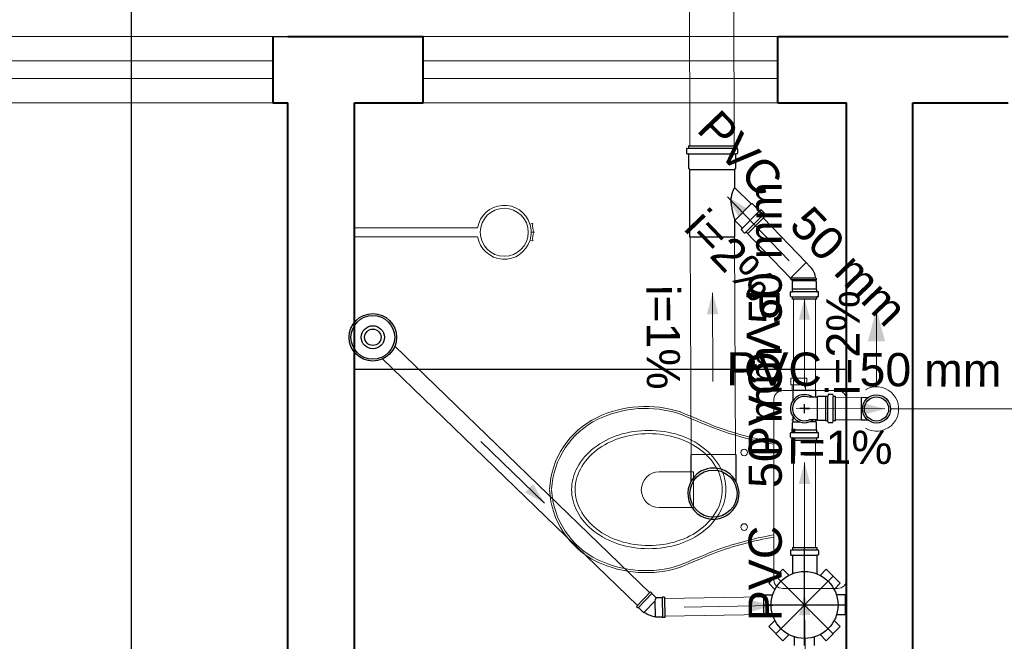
# Model space of a CAD drawing. Header units: millimetres. Extents: x 26 to 1362, y 24 to 358.
# Tile 188 of 256: x 991.04 to 993.26, y 325.91 to 327.31. Entities that reach past the tile are written whole.
import ezdxf

# ---------------------------------------------------------------- set-up
doc = ezdxf.new("R2010")
doc.units = ezdxf.units.MM
doc.linetypes.add('CONTINU', pattern=[0])
for name, color, linetype in [('ARQ-ALVENARIA', 4, 'Continuous'), ('ARQ-PISO', 8, 'Continuous'), ('LOUÇAS', 7, 'Continuous'), ('Simbolos', 5, 'Continuous'), ('Simbolos_int', 2, 'Continuous')]:
    doc.layers.add(name, color=color, linetype=linetype)
for name, color, linetype, lineweight in [('CV-Condutos', 1, 'Continuous', 5), ('CV-Indicação coluna', 5, 'Continuous', 5), ('CV-Sentido conduto', 9, 'Continuous', 5), ('CV-Textos conduto', 7, 'Continuous', 5), ('DI-Detalhes', 1, 'Continuous', 30), ('MB_ALVENARIA', 7, 'Continuous', 40), ('MB_ESQUADRIA', 7, 'Continuous', 5), ('MB_MOBILIÁRIO', 8, 'Continuous', 13), ('TQ-Condutos', 3, 'Continuous', 5), ('TQ-Sentido conduto', 9, 'Continuous', 5), ('TQ-Textos conduto', 7, 'Continuous', 5)]:
    doc.layers.add(name, color=color, linetype=linetype, lineweight=lineweight)
doc.styles.add('arial', font='arial.ttf')

msp = doc.modelspace()

# ---------------------------------------------------------------- hatches: boundary and pattern name
at = {"layer": 'CV-Condutos', "linetype": 'CONTINU'}
msp.add_hatch(color=256, dxfattribs=at).paths.add_polyline_path([(992.9733, 326.6593), (992.9539, 326.5868), (992.9927, 326.5868)])
at = {"layer": 'CV-Sentido conduto', "linetype": 'CONTINU'}
msp.add_hatch(color=256, dxfattribs=at).paths.add_polyline_path([(992.9922, 326.4342), (992.9439, 326.4474), (992.9438, 326.4215)])
at = {"layer": 'TQ-Sentido conduto', "linetype": 'CONTINU'}
for points in [[(992.6374, 326.9126), (992.6615, 326.8688), (992.6802, 326.8868)], [(992.6035, 326.6962), (992.5908, 326.6479), (992.6167, 326.648)], [(992.811, 326.6836), (992.7981, 326.6353), (992.8239, 326.6353)], [(992.811, 326.3137), (992.7981, 326.2654), (992.8239, 326.2654)], [(992.2245, 326.2218), (992.1987, 326.2646), (992.1808, 326.246)], [(992.8105, 326.0177), (992.7985, 325.9692), (992.8244, 325.9697)], [(992.7394, 325.9912), (992.6909, 326.0033), (992.6913, 325.9774)]]:
    msp.add_hatch(color=256, dxfattribs=at).paths.add_polyline_path(points)

# ---------------------------------------------------------------- linework, layer by layer
at = {"layer": 'ARQ-ALVENARIA', "linetype": 'CONTINU'}
msp.add_lwpolyline([(991.6117, 327.2743), (991.6456, 327.2743)], dxfattribs=at)
at = {"layer": 'ARQ-PISO', "linetype": 'CONTINU'}
msp.add_lwpolyline([(991.7956, 326.5243), (991.7956, 326.5243), (992.9056, 326.5243)], dxfattribs=at)
at = {"layer": 'CV-Condutos', "linetype": 'CONTINU'}
for p, q in [((992.881, 326.4598), (992.9391, 326.4595)), ((992.881, 326.4098), (992.9389, 326.4095))]:
    msp.add_line(p, q, dxfattribs=at)
for points in [[(992.9733, 326.4843), (992.9733, 326.6593)], [(992.9483, 326.391), (992.9553, 326.3876), (992.9627, 326.3854), (992.9704, 326.3844), (992.9782, 326.3845), (992.9858, 326.3859), (992.9931, 326.3884), (993, 326.392), (993.0062, 326.3966), (993.0116, 326.4022), (993.0161, 326.4085), (993.0196, 326.4154), (993.022, 326.4228), (993.0232, 326.4304), (993.0232, 326.4382), (993.022, 326.4458), (993.0196, 326.4532), (993.0161, 326.4601), (993.0116, 326.4664), (993.0062, 326.472), (993, 326.4766), (992.9931, 326.4802), (992.9858, 326.4827), (992.9782, 326.4841), (992.9704, 326.4842), (992.9627, 326.4832), (992.9553, 326.4809), (992.9483, 326.4776)]]:
    msp.add_lwpolyline(points, dxfattribs=at)
at = {"layer": 'CV-Indicação coluna', "linetype": 'CONTINU'}
msp.add_line((993.5886, 326.4343), (993.0051, 326.4343), dxfattribs=at)
at = {"layer": 'CV-Sentido conduto', "linetype": 'CONTINU'}
msp.add_lwpolyline([(992.7922, 326.4352), (992.9922, 326.4342)], dxfattribs=at)
at = {"layer": 'DI-Detalhes', "linetype": 'CONTINU'}
msp.add_lwpolyline([(991.2932, 329.2551), (993.3446, 329.2551), (993.3446, 325.4372), (991.2932, 325.4372), (991.2932, 329.2551)], dxfattribs=at)
at = {"layer": 'LOUÇAS', "linetype": 'CONTINU'}
msp.add_line((991.7956, 326.8226), (991.7956, 326.8426), dxfattribs=at)
at = {"layer": 'MB_ALVENARIA', "linetype": 'CONTINU'}
for points in [[(991.6117, 327.2743), (991.6117, 327.1243)], [(991.6456, 327.2743), (991.9506, 327.2743)], [(991.9506, 327.1243), (991.9506, 327.2743)], [(992.7506, 327.2743), (993.2706, 327.2743)], [(992.7506, 327.1243), (992.7506, 327.2743)], [(991.6117, 327.1243), (991.6456, 327.1243)], [(991.6456, 322.6043), (991.6456, 327.1243)], [(991.7956, 325.2943), (991.7956, 327.1243)], [(991.7956, 327.1243), (991.9506, 327.1243)], [(992.7506, 327.1243), (992.9056, 327.1243)], [(992.9056, 325.2943), (992.9056, 327.1243)], [(993.0556, 325.1443), (993.0556, 327.1243)], [(993.0556, 327.1243), (993.2706, 327.1243)]]:
    msp.add_lwpolyline(points, dxfattribs=at)
at = {"layer": 'MB_ESQUADRIA', "linetype": 'CONTINU'}
for points in [[(991.6117, 327.2743), (989.6117, 327.2743)], [(992.7506, 327.2743), (991.9506, 327.2743)], [(989.6117, 327.2193), (991.6117, 327.2193)], [(991.9506, 327.2193), (992.7506, 327.2193)], [(989.6117, 327.1793), (991.6117, 327.1793)], [(991.9506, 327.1793), (992.7506, 327.1793)], [(989.6117, 327.1243), (991.6117, 327.1243)], [(991.9506, 327.1243), (992.7506, 327.1243)]]:
    msp.add_lwpolyline(points, dxfattribs=at)
at = {"layer": 'MB_MOBILIÁRIO', "linetype": 'CONTINU'}
for p, q in [((992.0737, 326.8426), (991.7956, 326.8426)), ((992.1974, 326.8526), (992.1917, 326.8508)), ((992.0737, 326.8226), (991.7956, 326.8226)), ((992.1918, 326.8149), (992.1973, 326.8132)), ((992.201, 326.8326), (992.1945, 326.8326)), ((992.201, 326.8326), (992.1945, 326.8326)), ((992.9056, 326.4559), (992.9056, 326.0486))]:
    msp.add_line(p, q, dxfattribs=at)
for points in [[(992.7803, 326.4888), (992.7803, 326.5038), (992.7982, 326.5038), (992.8161, 326.5038), (992.8161, 326.4888), (992.8133, 326.4888), (992.8133, 326.4759)], [(992.7803, 326.4888), (992.7832, 326.4888)], [(992.8133, 326.4888), (992.7832, 326.4888)], [(992.7832, 326.4888), (992.7832, 326.4759)], [(992.9056, 326.4559), (992.9056, 326.4559), (992.9042, 326.4638), (992.8999, 326.4702), (992.8934, 326.4745), (992.8856, 326.4759), (992.7617, 326.4759), (992.7617, 326.4759), (992.7539, 326.4745), (992.7474, 326.4702), (992.7431, 326.4638), (992.7417, 326.4559), (992.7417, 326.2526)], [(992.741, 326.3549), (992.741, 326.3549), (992.7417, 326.3548)], [(992.4833, 326.2927), (992.5606, 326.2927), (992.5606, 326.2519)], [(992.4833, 326.2118), (992.5606, 326.2118), (992.5606, 326.2526)], [(992.9056, 326.0486), (992.9056, 326.0486), (992.9042, 326.0407), (992.8999, 326.035), (992.8934, 326.0307), (992.8856, 326.0292), (992.7617, 326.0292), (992.7617, 326.0292), (992.7539, 326.0307), (992.7474, 326.035), (992.7431, 326.0407), (992.7417, 326.0486), (992.7417, 326.2526)], [(992.741, 326.1502), (992.741, 326.1502), (992.7417, 326.1504)]]:
    msp.add_lwpolyline(points, dxfattribs=at)
for points in [[(992.6336, 326.2526, 0.124451), (992.6212, 326.3017), (992.6212, 326.3017, 0.105729), (992.5827, 326.3469), (992.5827, 326.3469, 0.086876), (992.5281, 326.3754), (992.5281, 326.3754, 0.077041), (992.4597, 326.386), (992.4597, 326.386, 0.077041), (992.3912, 326.3754), (992.3912, 326.3754, 0.086876), (992.3367, 326.3469), (992.3367, 326.3469, 0.105729), (992.2981, 326.3017), (992.2981, 326.3017, 0.124451), (992.2857, 326.2526), (992.2857, 326.2526, 0.124451), (992.2981, 326.2035), (992.2981, 326.2035, 0.105729), (992.3367, 326.1583), (992.3367, 326.1583, 0.086876), (992.3912, 326.1298), (992.3912, 326.1298, 0.077041), (992.4597, 326.1192), (992.4597, 326.1192, 0.077041), (992.5281, 326.1298), (992.5281, 326.1298, 0.086876), (992.5827, 326.1583), (992.5827, 326.1583, 0.105729), (992.6212, 326.2035), (992.6212, 326.2035, 0.124451), (992.6336, 326.2526), (992.6336, 326.2526)], [(992.6255, 326.2526, 0.124451), (992.6139, 326.2985), (992.6139, 326.2985, 0.105729), (992.5774, 326.3413), (992.5774, 326.3413, 0.086876), (992.5253, 326.3685), (992.5253, 326.3685, 0.077041), (992.4597, 326.3787), (992.4597, 326.3787, 0.077041), (992.394, 326.3685), (992.394, 326.3685, 0.086876), (992.3419, 326.3413), (992.3419, 326.3413, 0.105729), (992.3054, 326.2985), (992.3054, 326.2985, 0.124451), (992.2938, 326.2526), (992.2938, 326.2526, 0.124451), (992.3054, 326.2067), (992.3054, 326.2067, 0.105729), (992.3419, 326.1638), (992.3419, 326.1638, 0.086876), (992.394, 326.1367), (992.394, 326.1367, 0.077041), (992.4597, 326.1265), (992.4597, 326.1265, 0.077041), (992.5253, 326.1367), (992.5253, 326.1367, 0.086876), (992.5774, 326.1638), (992.5774, 326.1638, 0.105729), (992.6139, 326.2067), (992.6139, 326.2067, 0.124451), (992.6255, 326.2526), (992.6255, 326.2526)]]:
    msp.add_lwpolyline(points, format="xyb", dxfattribs=at)
for centre, radius in [((992.1337, 326.8326), 0.0541), ((992.6748, 326.3363), 0.00752), ((992.6748, 326.1681), 0.00752)]:
    msp.add_circle(centre, radius, dxfattribs=at)
for centre, radius, start, end in [((992.1337, 326.8326), 0.0608, 17.388, 170.5313), ((992.1337, 326.8326), 0.0608, 343.0092, 17.388), ((992.1975, 326.8521), 0.000485, 353.9787, 107.388), ((992.2365, 326.848), 0.0388, 173.9787, 203.3533), ((992.1337, 326.8326), 0.0608, 189.4687, 343.0092), ((992.1975, 326.8137), 0.000485, 253.0092, 5.2895), ((992.2365, 326.8173), 0.0388, 156.6467, 185.2895), ((992.4525, 326.1851), 0.2549, 72.0904, 115.4458), ((992.4523, 326.1888), 0.2467, 71.867, 115.7625), ((992.4255, 326.2443), 0.1898, 115.7625, 177.2081), ((1003.0455, 351.6272), 27.3099, 247.35144, 247.52574), ((1003.6442, 353.0653), 28.863, 247.3538, 247.51832), ((992.4255, 326.2443), 0.1851, 115.7625, 177.2081), ((992.8721, 327.111), 0.7673, 249.6909, 260.163), ((992.8721, 327.111), 0.7626, 249.6909, 260.163), ((992.4833, 326.2522), 0.0404, 90, 270), ((992.4255, 326.2609), 0.1898, 182.7919, 244.2375), ((992.4255, 326.2609), 0.1851, 182.7919, 244.2375), ((992.8721, 325.3942), 0.7673, 99.837, 110.3091), ((992.8721, 325.3942), 0.7626, 99.837, 110.3091), ((1003.0455, 300.878), 27.3099, 112.47426, 112.64856), ((1003.6442, 299.4399), 28.863, 112.48168, 112.6462), ((992.4525, 326.3201), 0.2549, 244.5542, 287.9096), ((992.4523, 326.3164), 0.2467, 244.2375, 288.133)]:
    msp.add_arc(centre, radius, start, end, dxfattribs=at)
at = {"layer": 'Simbolos', "linetype": 'CONTINU'}
for p, q in [((992.5447, 327.0203), (992.5447, 327.0108)), ((992.5454, 327.0213), (992.5484, 327.022)), ((992.5491, 327.0275), (992.5491, 327.023)), ((992.5491, 327.0275), (992.6556, 327.0275)), ((992.6556, 327.0275), (992.6556, 327.023)), ((992.6593, 327.0213), (992.6563, 327.022)), ((992.66, 327.0203), (992.66, 327.0108)), ((992.5456, 327.0098), (992.5482, 327.0096)), ((992.5491, 327.0086), (992.5491, 326.9768)), ((992.6556, 327.0086), (992.6556, 326.9768)), ((992.6591, 327.0098), (992.6565, 327.0096)), ((992.5491, 326.9768), (992.5516, 326.9743)), ((992.5516, 326.9743), (992.5516, 326.8225)), ((992.6556, 326.9768), (992.6532, 326.9743)), ((992.6532, 326.9743), (992.6532, 326.9345)), ((992.6908, 326.8964), (992.6534, 326.9338)), ((992.6937, 326.8964), (992.6908, 326.8964)), ((992.7088, 326.8812), (992.6937, 326.8964)), ((992.7122, 326.8829), (992.7102, 326.8812)), ((992.7198, 326.8766), (992.7136, 326.8828)), ((992.6532, 326.86), (992.6532, 326.8225)), ((992.655, 326.8606), (992.6549, 326.8607)), ((992.655, 326.8577), (992.655, 326.8606)), ((992.6702, 326.8426), (992.655, 326.8577)), ((992.7216, 326.8685), (992.6829, 326.8298)), ((992.7199, 326.8754), (992.7184, 326.8727)), ((992.7216, 326.8685), (992.7185, 326.8715)), ((992.6685, 326.8392), (992.6702, 326.8412)), ((992.6748, 326.8316), (992.6686, 326.8378)), ((992.5516, 326.8225), (992.6532, 326.8225)), ((992.676, 326.8315), (992.6787, 326.833)), ((992.6829, 326.8298), (992.6799, 326.8329)), ((992.8232, 326.7557), (992.8144, 326.7645)), ((992.7842, 326.723), (992.7785, 326.7287)), ((992.8364, 326.7288), (992.8379, 326.7287)), ((992.8364, 326.7256), (992.8379, 326.7257)), ((992.8364, 326.723), (992.8364, 326.7256)), ((992.8379, 326.7257), (992.8379, 326.7287)), ((992.7837, 326.7042), (992.7839, 326.7044)), ((992.7837, 326.6995), (992.7837, 326.7042)), ((992.7839, 326.7212), (992.7842, 326.7216)), ((992.7839, 326.7044), (992.7839, 326.7212)), ((992.8382, 326.7212), (992.8364, 326.723)), ((992.8382, 326.7044), (992.8382, 326.7212)), ((992.8384, 326.7042), (992.8382, 326.7044)), ((992.8384, 326.6995), (992.8384, 326.7042)), ((992.7792, 326.6885), (992.7792, 326.6973)), ((992.7799, 326.6876), (992.7829, 326.6868)), ((992.7801, 326.6983), (992.7827, 326.6985)), ((992.7837, 326.6815), (992.7837, 326.6858)), ((992.8384, 326.6815), (992.7837, 326.6815)), ((992.8384, 326.6815), (992.8384, 326.6858)), ((992.8421, 326.6876), (992.8391, 326.6868)), ((992.8419, 326.6983), (992.8393, 326.6985)), ((992.8428, 326.6885), (992.8428, 326.6973)), ((992.7857, 326.4543), (992.7857, 326.477)), ((992.8395, 326.4605), (992.8213, 326.4605)), ((992.8364, 326.4605), (992.8364, 326.477)), ((992.8413, 326.4623), (992.8395, 326.4605)), ((992.8581, 326.4623), (992.8413, 326.4623)), ((992.8583, 326.4625), (992.8581, 326.4623)), ((992.8629, 326.4625), (992.8583, 326.4625)), ((992.8642, 326.466), (992.8639, 326.4634)), ((992.8739, 326.4669), (992.8652, 326.4669)), ((992.8749, 326.4662), (992.8757, 326.4632)), ((992.881, 326.4625), (992.8767, 326.4625)), ((992.881, 326.4078), (992.881, 326.4625)), ((992.9542, 326.4597), (992.9391, 326.4598)), ((992.7857, 326.4056), (992.7857, 326.4159)), ((992.7839, 326.4038), (992.7857, 326.4056)), ((992.7839, 326.387), (992.7839, 326.4038)), ((992.7857, 326.4114), (992.7842, 326.4112)), ((992.7842, 326.4083), (992.7842, 326.4112)), ((992.7857, 326.4082), (992.7842, 326.4083)), ((992.8395, 326.4098), (992.8213, 326.4098)), ((992.8364, 326.4056), (992.8364, 326.4098)), ((992.8364, 326.4082), (992.8379, 326.4083)), ((992.8382, 326.4038), (992.8364, 326.4056)), ((992.8379, 326.4083), (992.8379, 326.4098)), ((992.8382, 326.387), (992.8382, 326.4038)), ((992.8413, 326.408), (992.8395, 326.4098)), ((992.8581, 326.408), (992.8413, 326.408)), ((992.8583, 326.4078), (992.8581, 326.408)), ((992.8629, 326.4078), (992.8583, 326.4078)), ((992.8642, 326.4042), (992.8639, 326.4069)), ((992.8739, 326.4033), (992.8652, 326.4033)), ((992.8749, 326.4041), (992.8757, 326.407)), ((992.881, 326.4078), (992.8767, 326.4078)), ((992.954, 326.409), (992.9389, 326.4091)), ((992.7792, 326.3711), (992.7792, 326.3799)), ((992.7799, 326.3701), (992.7829, 326.3693)), ((992.7801, 326.3809), (992.7827, 326.3811)), ((992.7837, 326.3868), (992.7839, 326.387)), ((992.7837, 326.3821), (992.7837, 326.3868)), ((992.8384, 326.3868), (992.8382, 326.387)), ((992.8384, 326.3821), (992.8384, 326.3868)), ((992.8421, 326.3701), (992.8391, 326.3693)), ((992.8419, 326.3809), (992.8393, 326.3811)), ((992.8428, 326.3711), (992.8428, 326.3799)), ((992.7837, 326.364), (992.7837, 326.3684)), ((992.7837, 326.364), (992.8384, 326.364)), ((992.8384, 326.364), (992.8384, 326.3684)), ((992.5544, 326.3308), (992.5547, 326.2704)), ((992.656, 326.3313), (992.6563, 326.2709)), ((992.7792, 326.1148), (992.7792, 326.106)), ((992.7799, 326.1158), (992.7829, 326.1165)), ((992.7801, 326.105), (992.7827, 326.1048)), ((992.7837, 326.1219), (992.8384, 326.1219)), ((992.7837, 326.1219), (992.7837, 326.1175)), ((992.7837, 326.1038), (992.7837, 326.0627)), ((992.8384, 326.1219), (992.8384, 326.1175)), ((992.8384, 326.1038), (992.8384, 326.0627)), ((992.8421, 326.1158), (992.8391, 326.1165)), ((992.8419, 326.105), (992.8393, 326.1048)), ((992.8428, 326.1148), (992.8428, 326.106)), ((992.7304, 326.0412), (992.7622, 326.073)), ((992.7622, 326.073), (992.776, 326.0592)), ((992.8598, 326.073), (992.8461, 326.0592)), ((992.8598, 326.073), (992.8916, 326.0412)), ((992.7304, 326.0412), (992.7441, 326.0274)), ((992.8916, 326.0412), (992.8779, 326.0274)), ((992.4639, 326.0221), (992.4322, 325.9893)), ((992.4639, 326.0221), (992.4668, 326.0193)), ((992.4668, 326.0193), (992.4668, 326.0179)), ((992.4668, 326.0179), (992.4765, 326.0086)), ((992.7195, 326.0149), (992.7389, 326.0149)), ((992.7195, 325.9699), (992.7195, 326.0149)), ((992.9025, 326.0149), (992.8831, 326.0149)), ((992.9025, 326.0149), (992.9025, 325.9699)), ((992.49, 326.0088), (992.4765, 326.0086)), ((992.4909, 326.0098), (992.49, 326.0088)), ((992.4949, 326.0099), (992.4909, 326.0098)), ((992.4949, 326.0099), (992.4957, 325.9643)), ((992.4322, 325.9893), (992.4351, 325.9865)), ((992.4351, 325.9865), (992.4365, 325.9866)), ((992.4365, 325.9866), (992.4473, 325.9761)), ((992.4473, 325.9761), (992.449, 325.9762)), ((992.7195, 325.9699), (992.7389, 325.9699)), ((992.9025, 325.9699), (992.8831, 325.9699)), ((992.4757, 325.9649), (992.4745, 325.9661)), ((992.4907, 325.9652), (992.4757, 325.9649)), ((992.4917, 325.9642), (992.4907, 325.9652)), ((992.4957, 325.9643), (992.4917, 325.9642)), ((992.7304, 325.9436), (992.7441, 325.9573)), ((992.8916, 325.9436), (992.8779, 325.9573)), ((992.7622, 325.9118), (992.7304, 325.9436)), ((992.7622, 325.9118), (992.776, 325.9255)), ((992.8598, 325.9118), (992.8461, 325.9255)), ((992.8916, 325.9436), (992.8598, 325.9118)), ((992.7885, 325.9009), (992.7885, 325.9203)), ((992.8335, 325.9009), (992.8335, 325.9203))]:
    msp.add_line(p, q, dxfattribs=at)
for points in [[(992.5454, 327.0213), (992.5453, 327.0212), (992.5452, 327.0211), (992.5451, 327.0211), (992.545, 327.021), (992.5449, 327.0208), (992.5448, 327.0207), (992.5447, 327.0206), (992.5447, 327.0204), (992.5447, 327.0203)], [(992.5484, 327.022), (992.5485, 327.0221), (992.5486, 327.0222), (992.5487, 327.0222), (992.5489, 327.0223), (992.5489, 327.0225), (992.549, 327.0226), (992.5491, 327.0227), (992.5491, 327.0229), (992.5491, 327.023)], [(992.6556, 327.023), (992.6556, 327.0229), (992.6556, 327.0227), (992.6557, 327.0226), (992.6558, 327.0225), (992.6559, 327.0223), (992.656, 327.0222), (992.6561, 327.0222), (992.6562, 327.0221), (992.6563, 327.022)], [(992.66, 327.0203), (992.66, 327.0204), (992.66, 327.0206), (992.6599, 327.0207), (992.6598, 327.0208), (992.6598, 327.021), (992.6596, 327.0211), (992.6595, 327.0211), (992.6594, 327.0212), (992.6593, 327.0213)], [(992.5447, 327.0108), (992.5447, 327.0107), (992.5448, 327.0105), (992.5448, 327.0104), (992.5449, 327.0102), (992.545, 327.0101), (992.5452, 327.01), (992.5453, 327.0099), (992.5455, 327.0099), (992.5456, 327.0098)], [(992.5491, 327.0086), (992.5491, 327.0088), (992.5491, 327.0089), (992.549, 327.0091), (992.5489, 327.0092), (992.5488, 327.0093), (992.5487, 327.0094), (992.5485, 327.0095), (992.5484, 327.0096), (992.5482, 327.0096)], [(992.6565, 327.0096), (992.6564, 327.0096), (992.6562, 327.0095), (992.6561, 327.0094), (992.6559, 327.0093), (992.6558, 327.0092), (992.6557, 327.0091), (992.6557, 327.0089), (992.6556, 327.0088), (992.6556, 327.0086)], [(992.6591, 327.0098), (992.6593, 327.0099), (992.6594, 327.0099), (992.6596, 327.01), (992.6597, 327.0101), (992.6598, 327.0102), (992.6599, 327.0104), (992.66, 327.0105), (992.66, 327.0107), (992.66, 327.0108)], [(992.6532, 326.9345), (992.6532, 326.9344), (992.6532, 326.9343), (992.6532, 326.9342), (992.6532, 326.9342), (992.6533, 326.9341), (992.6533, 326.934), (992.6533, 326.9339), (992.6534, 326.9339), (992.6534, 326.9338)], [(992.7088, 326.8812), (992.709, 326.8811), (992.7091, 326.881), (992.7093, 326.881), (992.7094, 326.8809), (992.7096, 326.8809), (992.7097, 326.881), (992.7099, 326.881), (992.7101, 326.8811), (992.7102, 326.8812)], [(992.7136, 326.8828), (992.7134, 326.8829), (992.7133, 326.883), (992.7131, 326.8831), (992.713, 326.8831), (992.7128, 326.8831), (992.7127, 326.8831), (992.7125, 326.883), (992.7123, 326.883), (992.7122, 326.8829)], [(992.6549, 326.8607), (992.6548, 326.8608), (992.6547, 326.8608), (992.6545, 326.8609), (992.6544, 326.8609), (992.6543, 326.861), (992.6542, 326.861), (992.654, 326.861), (992.6539, 326.8609), (992.6538, 326.8609), (992.6537, 326.8608), (992.6535, 326.8608), (992.6534, 326.8607), (992.6534, 326.8606), (992.6533, 326.8605), (992.6532, 326.8604), (992.6532, 326.8602), (992.6532, 326.8601), (992.6532, 326.86)], [(992.7184, 326.8727), (992.7183, 326.8726), (992.7183, 326.8725), (992.7183, 326.8723), (992.7182, 326.8722), (992.7183, 326.872), (992.7183, 326.8719), (992.7184, 326.8718), (992.7184, 326.8716), (992.7185, 326.8715)], [(992.7199, 326.8754), (992.72, 326.8755), (992.72, 326.8757), (992.72, 326.8758), (992.72, 326.876), (992.72, 326.8761), (992.72, 326.8762), (992.7199, 326.8764), (992.7198, 326.8765), (992.7198, 326.8766)], [(992.6685, 326.8392), (992.6684, 326.839), (992.6684, 326.8389), (992.6683, 326.8387), (992.6683, 326.8386), (992.6683, 326.8384), (992.6683, 326.8382), (992.6684, 326.8381), (992.6685, 326.838), (992.6686, 326.8378)], [(992.6702, 326.8412), (992.6703, 326.8413), (992.6704, 326.8415), (992.6704, 326.8416), (992.6705, 326.8418), (992.6704, 326.842), (992.6704, 326.8421), (992.6704, 326.8423), (992.6703, 326.8424), (992.6702, 326.8426)], [(992.6748, 326.8316), (992.6749, 326.8315), (992.675, 326.8315), (992.6752, 326.8314), (992.6753, 326.8314), (992.6754, 326.8313), (992.6756, 326.8313), (992.6757, 326.8314), (992.6759, 326.8314), (992.676, 326.8315)], [(992.6799, 326.8329), (992.6798, 326.8329), (992.6796, 326.833), (992.6795, 326.8331), (992.6794, 326.8331), (992.6792, 326.8331), (992.6791, 326.8331), (992.6789, 326.8331), (992.6788, 326.8331), (992.6787, 326.833)], [(992.8364, 326.7288), (992.8358, 326.7322), (992.835, 326.7354), (992.8339, 326.7387), (992.8327, 326.7418), (992.8312, 326.7449), (992.8295, 326.7478), (992.8276, 326.7506), (992.8255, 326.7532), (992.8232, 326.7557)], [(992.7842, 326.7216), (992.7843, 326.7216), (992.7843, 326.7217), (992.7844, 326.7218), (992.7844, 326.7219), (992.7845, 326.7219), (992.7845, 326.722), (992.7845, 326.7221), (992.7845, 326.7222), (992.7845, 326.7223), (992.7845, 326.7224), (992.7845, 326.7225), (992.7845, 326.7225), (992.7845, 326.7226), (992.7844, 326.7227), (992.7844, 326.7228), (992.7843, 326.7229), (992.7843, 326.7229), (992.7842, 326.723)], [(992.7801, 326.6983), (992.78, 326.6983), (992.7798, 326.6982), (992.7797, 326.6981), (992.7795, 326.698), (992.7794, 326.6979), (992.7793, 326.6978), (992.7793, 326.6976), (992.7792, 326.6975), (992.7792, 326.6973)], [(992.7792, 326.6885), (992.7792, 326.6884), (992.7792, 326.6883), (992.7793, 326.6881), (992.7794, 326.688), (992.7795, 326.6879), (992.7796, 326.6878), (992.7797, 326.6877), (992.7798, 326.6876), (992.7799, 326.6876)], [(992.7827, 326.6985), (992.7829, 326.6986), (992.7831, 326.6986), (992.7832, 326.6987), (992.7833, 326.6988), (992.7834, 326.6989), (992.7835, 326.6991), (992.7836, 326.6992), (992.7836, 326.6994), (992.7837, 326.6995)], [(992.7837, 326.6858), (992.7836, 326.686), (992.7836, 326.6861), (992.7836, 326.6862), (992.7835, 326.6864), (992.7834, 326.6865), (992.7833, 326.6866), (992.7832, 326.6867), (992.783, 326.6867), (992.7829, 326.6868)], [(992.8384, 326.6995), (992.8384, 326.6994), (992.8384, 326.6992), (992.8385, 326.6991), (992.8386, 326.6989), (992.8387, 326.6988), (992.8388, 326.6987), (992.8389, 326.6986), (992.8391, 326.6986), (992.8393, 326.6985)], [(992.8391, 326.6868), (992.839, 326.6867), (992.8388, 326.6867), (992.8387, 326.6866), (992.8386, 326.6865), (992.8385, 326.6864), (992.8384, 326.6862), (992.8384, 326.6861), (992.8384, 326.686), (992.8384, 326.6858)], [(992.8428, 326.6973), (992.8428, 326.6975), (992.8427, 326.6976), (992.8427, 326.6978), (992.8426, 326.6979), (992.8425, 326.698), (992.8424, 326.6981), (992.8422, 326.6982), (992.8421, 326.6983), (992.8419, 326.6983)], [(992.8421, 326.6876), (992.8422, 326.6876), (992.8423, 326.6877), (992.8424, 326.6878), (992.8425, 326.6879), (992.8426, 326.688), (992.8427, 326.6881), (992.8428, 326.6883), (992.8428, 326.6884), (992.8428, 326.6885)], [(992.8213, 326.4605), (992.8175, 326.4617), (992.8136, 326.4623), (992.8096, 326.4624), (992.8057, 326.462), (992.8019, 326.4609), (992.7983, 326.4593), (992.7949, 326.4572), (992.7919, 326.4547), (992.7893, 326.4517), (992.7871, 326.4484), (992.7854, 326.4448), (992.7843, 326.441), (992.7837, 326.4371), (992.7837, 326.4331), (992.7843, 326.4292), (992.7854, 326.4254), (992.7871, 326.4218), (992.7893, 326.4185), (992.7919, 326.4156), (992.7949, 326.413), (992.7983, 326.4109), (992.8019, 326.4093), (992.8057, 326.4083), (992.8096, 326.4078), (992.8136, 326.4079), (992.8175, 326.4086), (992.8213, 326.4098)], [(992.8629, 326.4625), (992.8631, 326.4625), (992.8633, 326.4625), (992.8634, 326.4626), (992.8635, 326.4627), (992.8637, 326.4628), (992.8638, 326.4629), (992.8638, 326.4631), (992.8639, 326.4632), (992.8639, 326.4634)], [(992.8652, 326.4669), (992.865, 326.4669), (992.8648, 326.4669), (992.8647, 326.4668), (992.8645, 326.4667), (992.8644, 326.4666), (992.8643, 326.4665), (992.8642, 326.4663), (992.8642, 326.4662), (992.8642, 326.466)], [(992.8749, 326.4662), (992.8748, 326.4663), (992.8748, 326.4664), (992.8747, 326.4666), (992.8746, 326.4667), (992.8745, 326.4668), (992.8743, 326.4668), (992.8742, 326.4669), (992.8741, 326.4669), (992.8739, 326.4669)], [(992.8757, 326.4632), (992.8757, 326.4631), (992.8758, 326.4629), (992.8759, 326.4628), (992.876, 326.4627), (992.8761, 326.4626), (992.8762, 326.4626), (992.8764, 326.4625), (992.8765, 326.4625), (992.8767, 326.4625)], [(992.8639, 326.4069), (992.8639, 326.407), (992.8638, 326.4072), (992.8638, 326.4073), (992.8637, 326.4074), (992.8635, 326.4076), (992.8634, 326.4076), (992.8633, 326.4077), (992.8631, 326.4078), (992.8629, 326.4078)], [(992.8642, 326.4042), (992.8642, 326.4041), (992.8642, 326.4039), (992.8643, 326.4038), (992.8644, 326.4036), (992.8645, 326.4035), (992.8647, 326.4034), (992.8648, 326.4034), (992.865, 326.4033), (992.8652, 326.4033)], [(992.8739, 326.4033), (992.8741, 326.4033), (992.8742, 326.4034), (992.8743, 326.4034), (992.8745, 326.4035), (992.8746, 326.4036), (992.8747, 326.4037), (992.8748, 326.4038), (992.8748, 326.4039), (992.8749, 326.4041)], [(992.8767, 326.4078), (992.8765, 326.4078), (992.8764, 326.4077), (992.8762, 326.4077), (992.8761, 326.4076), (992.876, 326.4075), (992.8759, 326.4074), (992.8758, 326.4073), (992.8757, 326.4072), (992.8757, 326.407)], [(992.7801, 326.3809), (992.78, 326.3808), (992.7798, 326.3808), (992.7797, 326.3807), (992.7795, 326.3806), (992.7794, 326.3805), (992.7793, 326.3803), (992.7793, 326.3802), (992.7792, 326.38), (992.7792, 326.3799)], [(992.7792, 326.3711), (992.7792, 326.371), (992.7792, 326.3708), (992.7793, 326.3707), (992.7794, 326.3705), (992.7795, 326.3704), (992.7796, 326.3703), (992.7797, 326.3702), (992.7798, 326.3702), (992.7799, 326.3701)], [(992.7827, 326.3811), (992.7829, 326.3811), (992.7831, 326.3812), (992.7832, 326.3813), (992.7833, 326.3814), (992.7834, 326.3815), (992.7835, 326.3816), (992.7836, 326.3818), (992.7836, 326.3819), (992.7837, 326.3821)], [(992.7837, 326.3684), (992.7836, 326.3685), (992.7836, 326.3687), (992.7836, 326.3688), (992.7835, 326.3689), (992.7834, 326.369), (992.7833, 326.3691), (992.7832, 326.3692), (992.783, 326.3693), (992.7829, 326.3693)], [(992.8384, 326.3821), (992.8384, 326.3819), (992.8384, 326.3818), (992.8385, 326.3816), (992.8386, 326.3815), (992.8387, 326.3814), (992.8388, 326.3813), (992.8389, 326.3812), (992.8391, 326.3811), (992.8393, 326.3811)], [(992.8391, 326.3693), (992.839, 326.3693), (992.8388, 326.3692), (992.8387, 326.3691), (992.8386, 326.369), (992.8385, 326.3689), (992.8384, 326.3688), (992.8384, 326.3687), (992.8384, 326.3685), (992.8384, 326.3684)], [(992.8428, 326.3799), (992.8428, 326.38), (992.8427, 326.3802), (992.8427, 326.3803), (992.8426, 326.3805), (992.8425, 326.3806), (992.8424, 326.3807), (992.8422, 326.3808), (992.8421, 326.3808), (992.8419, 326.3809)], [(992.8421, 326.3701), (992.8422, 326.3702), (992.8423, 326.3702), (992.8424, 326.3703), (992.8425, 326.3704), (992.8426, 326.3705), (992.8427, 326.3707), (992.8428, 326.3708), (992.8428, 326.371), (992.8428, 326.3711)], [(992.6563, 326.2709), (992.6526, 326.2768), (992.6483, 326.2822), (992.6434, 326.287), (992.6379, 326.2912), (992.632, 326.2947), (992.6256, 326.2975), (992.619, 326.2995), (992.6122, 326.3007), (992.6054, 326.3011), (992.5985, 326.3006), (992.5917, 326.2994), (992.5851, 326.2973), (992.5788, 326.2945), (992.5729, 326.2909), (992.5675, 326.2866), (992.5626, 326.2818), (992.5583, 326.2763), (992.5547, 326.2704)], [(992.5547, 326.2704), (992.5512, 326.2624), (992.5489, 326.2539), (992.548, 326.2451), (992.5484, 326.2363), (992.5502, 326.2277), (992.5532, 326.2194), (992.5575, 326.2117), (992.5628, 326.2048), (992.5692, 326.1987), (992.5765, 326.1937), (992.5844, 326.1898), (992.5928, 326.1872), (992.6015, 326.1859), (992.6103, 326.186), (992.619, 326.1873), (992.6274, 326.19), (992.6352, 326.194), (992.6424, 326.199), (992.6487, 326.2052), (992.6541, 326.2122), (992.6583, 326.2199), (992.6612, 326.2282), (992.6629, 326.2368), (992.6632, 326.2456), (992.6622, 326.2544), (992.6599, 326.2629), (992.6563, 326.2709)], [(992.7799, 326.1158), (992.7798, 326.1157), (992.7797, 326.1156), (992.7796, 326.1156), (992.7795, 326.1154), (992.7794, 326.1153), (992.7793, 326.1152), (992.7792, 326.1151), (992.7792, 326.1149), (992.7792, 326.1148)], [(992.7792, 326.106), (992.7792, 326.1059), (992.7793, 326.1057), (992.7793, 326.1055), (992.7794, 326.1054), (992.7795, 326.1053), (992.7797, 326.1052), (992.7798, 326.1051), (992.78, 326.1051), (992.7801, 326.105)], [(992.7837, 326.1038), (992.7836, 326.104), (992.7836, 326.1041), (992.7835, 326.1043), (992.7834, 326.1044), (992.7833, 326.1045), (992.7832, 326.1046), (992.7831, 326.1047), (992.7829, 326.1048), (992.7827, 326.1048)], [(992.7829, 326.1165), (992.783, 326.1166), (992.7832, 326.1167), (992.7833, 326.1167), (992.7834, 326.1168), (992.7835, 326.117), (992.7836, 326.1171), (992.7836, 326.1172), (992.7836, 326.1174), (992.7837, 326.1175)], [(992.8384, 326.1175), (992.8384, 326.1174), (992.8384, 326.1172), (992.8384, 326.1171), (992.8385, 326.117), (992.8386, 326.1168), (992.8387, 326.1167), (992.8388, 326.1167), (992.839, 326.1166), (992.8391, 326.1165)], [(992.8393, 326.1048), (992.8391, 326.1048), (992.8389, 326.1047), (992.8388, 326.1046), (992.8387, 326.1045), (992.8386, 326.1044), (992.8385, 326.1043), (992.8384, 326.1041), (992.8384, 326.104), (992.8384, 326.1038)], [(992.8419, 326.105), (992.8421, 326.1051), (992.8422, 326.1051), (992.8424, 326.1052), (992.8425, 326.1053), (992.8426, 326.1054), (992.8427, 326.1055), (992.8427, 326.1057), (992.8428, 326.1059), (992.8428, 326.106)], [(992.8428, 326.1148), (992.8428, 326.1149), (992.8428, 326.1151), (992.8427, 326.1152), (992.8426, 326.1153), (992.8425, 326.1154), (992.8424, 326.1156), (992.8423, 326.1156), (992.8422, 326.1157), (992.8421, 326.1158)], [(992.449, 325.9762), (992.4516, 325.9745), (992.4542, 325.9729), (992.4569, 325.9715), (992.4597, 325.9702), (992.4626, 325.9691), (992.4655, 325.9681), (992.4685, 325.9673), (992.4715, 325.9666), (992.4745, 325.9661)]]:
    msp.add_lwpolyline(points, dxfattribs=at)
for centre, radius in [((991.8373, 326.5959), 0.0535), ((991.8373, 326.5959), 0.026), ((992.9733, 326.4343), 0.0318), ((992.811, 325.9924), 0.0755)]:
    msp.add_circle(centre, radius, dxfattribs=at)
at = {"layer": 'Simbolos_int', "linetype": 'CONTINU'}
for p, q in [((992.5491, 327.0222), (992.6556, 327.0222)), ((992.5491, 327.0095), (992.6556, 327.0095)), ((992.5516, 326.9743), (992.6532, 326.9743)), ((992.655, 326.8606), (992.6908, 326.8964)), ((992.7095, 326.8806), (992.6708, 326.8419)), ((992.718, 326.8721), (992.6793, 326.8334)), ((992.7785, 326.7287), (992.8144, 326.7645)), ((992.8364, 326.7288), (992.7786, 326.7288)), ((992.8364, 326.7256), (992.7816, 326.7256)), ((992.8384, 326.7042), (992.7837, 326.7042)), ((992.8364, 326.723), (992.7842, 326.723)), ((992.8384, 326.6986), (992.7837, 326.6986)), ((992.8384, 326.6866), (992.7837, 326.6866)), ((992.7857, 326.477), (992.8364, 326.477)), ((992.8395, 326.4605), (992.8395, 326.4098)), ((992.8583, 326.4625), (992.8583, 326.4078)), ((992.8639, 326.4078), (992.8639, 326.4625)), ((992.8759, 326.4078), (992.8759, 326.4625)), ((992.9391, 326.4598), (992.9389, 326.4091)), ((992.811, 326.4248), (992.811, 326.4454)), ((992.8223, 326.4351), (992.8007, 326.4351)), ((992.811, 326.4351), (992.8223, 326.4351)), ((992.7857, 326.4056), (992.7993, 326.4056)), ((992.8364, 326.4056), (992.8227, 326.4056)), ((992.7837, 326.3812), (992.8384, 326.3812)), ((992.7837, 326.3691), (992.8384, 326.3691)), ((992.7839, 326.387), (992.8382, 326.387)), ((992.656, 326.3313), (992.5544, 326.3308)), ((992.7837, 326.1167), (992.8384, 326.1167)), ((992.7837, 326.1047), (992.8384, 326.1047)), ((992.811, 325.9009), (992.811, 326.1219)), ((992.7463, 325.9277), (992.8757, 326.0571)), ((992.7463, 326.0571), (992.8757, 325.9277)), ((992.4365, 325.9866), (992.4668, 326.0179)), ((992.4739, 326.0019), (992.449, 325.9762)), ((992.4739, 326.0019), (992.475, 326.0048)), ((992.4745, 325.9661), (992.4739, 326.0019)), ((992.475, 326.0048), (992.4765, 326.0086)), ((992.49, 326.0088), (992.4907, 325.9652)), ((992.7195, 325.9924), (992.9025, 325.9924))]:
    msp.add_line(p, q, dxfattribs=at)
for points in [[(992.6511, 326.9295), (992.6502, 326.9275), (992.6493, 326.9255), (992.6485, 326.9234), (992.6478, 326.9214), (992.6471, 326.9192), (992.6465, 326.9171), (992.646, 326.915), (992.6456, 326.9128), (992.6452, 326.9106)], [(992.6532, 326.9341), (992.653, 326.9336), (992.6527, 326.9331), (992.6525, 326.9326), (992.6522, 326.9321), (992.652, 326.9316), (992.6518, 326.9311), (992.6515, 326.9306), (992.6513, 326.93), (992.6511, 326.9295)], [(992.6445, 326.9051), (992.6446, 326.9049), (992.6446, 326.9047), (992.6446, 326.9045), (992.6446, 326.9042), (992.6446, 326.904), (992.6446, 326.9038), (992.6446, 326.9036), (992.6446, 326.9033), (992.6447, 326.9031)], [(992.6452, 326.9106), (992.6451, 326.91), (992.645, 326.9094), (992.6449, 326.9088), (992.6448, 326.9082), (992.6448, 326.9076), (992.6447, 326.907), (992.6446, 326.9064), (992.6446, 326.9057), (992.6446, 326.9051)], [(992.6447, 326.9031), (992.6448, 326.9017), (992.6449, 326.9003), (992.6451, 326.8988), (992.6452, 326.8974), (992.6454, 326.896), (992.6457, 326.8946), (992.6459, 326.8932), (992.6462, 326.8918), (992.6465, 326.8904)], [(992.6465, 326.8904), (992.6467, 326.889), (992.6469, 326.8875), (992.6471, 326.8861), (992.6473, 326.8846), (992.6476, 326.8832), (992.6479, 326.8817), (992.6482, 326.8803), (992.6485, 326.8789), (992.6489, 326.8774)], [(992.6489, 326.8774), (992.6492, 326.876), (992.6495, 326.8745), (992.6498, 326.8731), (992.6502, 326.8717), (992.6506, 326.8702), (992.651, 326.8688), (992.6514, 326.8674), (992.6519, 326.866), (992.6524, 326.8646)], [(992.6524, 326.8646), (992.6525, 326.8642), (992.6527, 326.8638), (992.6528, 326.8634), (992.653, 326.863), (992.6532, 326.8626), (992.6533, 326.8621), (992.6535, 326.8617), (992.6537, 326.8613), (992.6539, 326.8609)], [(992.8302, 326.4605), (992.8258, 326.4633), (992.821, 326.4653), (992.8159, 326.4665), (992.8107, 326.4669), (992.8055, 326.4664), (992.8005, 326.4651), (992.7957, 326.463), (992.7913, 326.4601), (992.7875, 326.4566), (992.7843, 326.4524), (992.7818, 326.4478), (992.7802, 326.4429), (992.7793, 326.4377), (992.7793, 326.4325), (992.7802, 326.4274), (992.7818, 326.4224), (992.7843, 326.4178), (992.7875, 326.4137), (992.7913, 326.4101), (992.7957, 326.4072), (992.8005, 326.4051), (992.8055, 326.4038), (992.8107, 326.4033), (992.8159, 326.4037), (992.821, 326.4049), (992.8258, 326.407), (992.8302, 326.4098)]]:
    msp.add_lwpolyline(points, dxfattribs=at)
for centre, radius in [((991.8373, 326.5959), 0.0493), ((991.8373, 326.5959), 0.0185), ((992.9733, 326.4343), 0.0273), ((992.6056, 326.2434), 0.0532)]:
    msp.add_circle(centre, radius, dxfattribs=at)
at = {"layer": 'TQ-Condutos', "linetype": 'CONTINU'}
for p, q in [((992.5522, 327.0275), (992.5497, 328.791)), ((992.6522, 327.0275), (992.6497, 328.791)), ((992.8144, 326.7646), (992.718, 326.8648)), ((992.5552, 326.3308), (992.5529, 326.8225)), ((992.6552, 326.3312), (992.6529, 326.8225)), ((992.779, 326.7292), (992.6791, 326.8331)), ((992.786, 326.477), (992.786, 326.6815)), ((992.836, 326.477), (992.836, 326.6815)), ((991.8869, 326.5758), (992.462, 326.0201)), ((991.8591, 326.5471), (992.4342, 325.9913)), ((992.786, 326.1219), (992.786, 326.364)), ((992.836, 326.1219), (992.836, 326.364)), ((992.495, 326.0071), (992.7195, 326.0108)), ((992.4957, 325.9671), (992.7195, 325.9708))]:
    msp.add_line(p, q, dxfattribs=at)
at = {"layer": 'TQ-Sentido conduto', "linetype": 'CONTINU'}
for points in [[(992.776, 326.7685), (992.6374, 326.9126)], [(992.6045, 326.4962), (992.6035, 326.6962)], [(992.811, 326.4836), (992.811, 326.6836)], [(992.0807, 326.3607), (992.2245, 326.2218)], [(992.811, 326.1137), (992.811, 326.3137)], [(992.8142, 325.8178), (992.8105, 326.0177)], [(992.5394, 325.9878), (992.7394, 325.9912)]]:
    msp.add_lwpolyline(points, dxfattribs=at)

# ---------------------------------------------------------------- texts
at = {"layer": 'CV-Textos conduto', "linetype": 'CONTINU', "char_height": 0.075, "rotation": 359.7078, "line_spacing_factor": 0.6, "style": 'arial'}
for s, insert, width, attachment_point in [('PVC', (992.8499, 326.4852), 0.431792, 9), ('50 mm', (992.9349, 326.4847), 0.641792, 7), ('i=1%', (992.8915, 326.31), 0.472808, 8)]:
    msp.add_mtext(s, dxfattribs=dict(at, insert=insert, width=width, attachment_point=attachment_point))
at = {"layer": 'TQ-Textos conduto', "linetype": 'CONTINU', "char_height": 0.075, "line_spacing_factor": 0.6, "style": 'arial'}
for s, insert, width, attachment_point, rotation in [('PVC', (992.7134, 326.906), 0.431792, 9, 313.8769), ('50 mm', (992.7608, 326.6261), 0.641792, 7, 90.0002), ('i=2%', (992.6168, 326.7541), 0.472808, 8, 313.8769), ('50 mm', (992.7724, 326.8447), 0.641792, 7, 313.8769), ('i=1%', (992.4542, 326.5955), 0.472808, 8, 270.2634), ('PVC', (992.6792, 326.5966), 0.431792, 8, 270.2634), ('i=2%', (992.9358, 326.5836), 0.472808, 8, 90.0002), ('50 mm', (992.7608, 326.2562), 0.641792, 7, 90.0002), ('PVC', (992.7608, 326.5411), 0.431792, 9, 90.0002), ('PVC', (992.7608, 326.1712), 0.431792, 9, 90.0002)]:
    msp.add_mtext(s, dxfattribs=dict(at, insert=insert, width=width, attachment_point=attachment_point, rotation=rotation))

doc.saveas('drawing.dxf')
